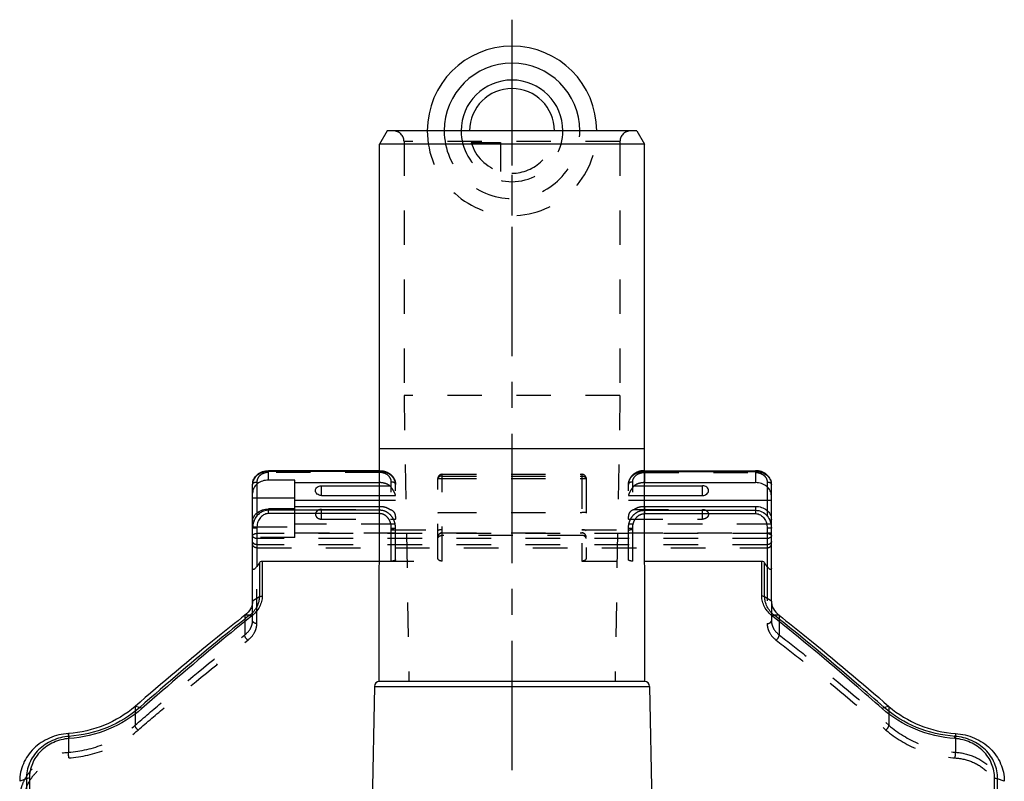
# Model space of a CAD drawing. Header units: millimetres. Extents: x 0 to 1000, y 0 to 1000.
# Tile 4 of 4: x 407 to 593, y 508 to 652. Entities that reach past the tile are written whole.
import ezdxf

# ---------------------------------------------------------------- set-up
doc = ezdxf.new("R2010")
doc.units = ezdxf.units.MM
doc.header["$LTSCALE"] = 65.185185
doc.linetypes.add('CENTER', pattern=[0.6, 0.375, -0.075, 0.075, -0.075])
doc.linetypes.add('HIDDEN', pattern=[0.2, 0.1, -0.1])
for name, color, linetype in [('ACHSEN_S', 7, 'CONTINUOUS'), ('FASEN', 7, 'CONTINUOUS'), ('FLAECHEN', 7, 'CONTINUOUS'), ('KOERPER', 7, 'CONTINUOUS'), ('KONST.EL_MIT_GEO', 7, 'CONTINUOUS'), ('KURVEN', 7, 'CONTINUOUS')]:
    doc.layers.add(name, color=color, linetype=linetype)

msp = doc.modelspace()

# ---------------------------------------------------------------- linework, layer by layer
at = {"layer": 'ACHSEN_S', "color": 40, "linetype": 'CENTER'}
msp.add_line((500, 651.91), (500, 348.08), dxfattribs=at)
at = {"layer": 'FASEN', "color": 7, "linetype": 'Continuous'}
for p, q in [((476.44, 630.91), (475, 628.41)), ((523.56, 630.91), (476.44, 630.91)), ((523.56, 630.91), (525, 628.41)), ((525, 628.41), (475, 628.41))]:
    msp.add_line(p, q, dxfattribs=at)
for points, knots in [([(451, 542.03), (451, 541.79), (450.93, 541.3), (450.54, 540.33), (449.97, 539.72), (449.54, 539.39)], [0, 0, 0, 0, 0.230428, 0.471286, 1, 1, 1, 1]), ([(549, 542.03), (549, 541.79), (549.07, 541.3), (549.46, 540.33), (550.03, 539.72), (550.46, 539.39)], [0, 0, 0, 0, 0.230428, 0.471286, 1, 1, 1, 1]), ([(449.54, 539.39), (447.81, 538.03), (440.79, 532.41), (433.92, 526.62), (428.79, 522.16)], [0, 0, 0, 0, 0.244057, 1, 1, 1, 1]), ([(550.46, 539.39), (552.19, 538.03), (559.21, 532.41), (566.08, 526.62), (571.21, 522.16)], [0, 0, 0, 0, 0.244059, 1, 1, 1, 1]), ([(428.79, 522.16), (427.08, 520.68), (423.08, 518.26), (418.53, 517.22), (416.22, 517.05)], [0, 0, 0, 0, 0.492983, 1, 1, 1, 1]), ([(571.21, 522.16), (572.92, 520.68), (576.92, 518.26), (581.47, 517.22), (583.78, 517.05)], [0, 0, 0, 0, 0.492982, 1, 1, 1, 1]), ([(416.22, 517.05), (414.99, 516.97), (412.58, 516.4), (410.01, 514.71), (408.48, 512.9), (407.64, 511.38), (407.12, 509.73), (407, 508.59), (407, 508.02)], [0, 0, 0, 0, 0.260106, 0.512928, 0.636534, 0.758393, 0.879254, 1, 1, 1, 1]), ([(583.78, 517.05), (585.01, 516.97), (587.42, 516.4), (589.99, 514.71), (591.52, 512.9), (592.36, 511.38), (592.88, 509.73), (593, 508.59), (593, 508.02)], [0, 0, 0, 0, 0.260125, 0.51294, 0.636543, 0.758399, 0.879257, 1, 1, 1, 1])]:
    msp.add_open_spline(points, degree=3, knots=knots, dxfattribs=at)
at = {"layer": 'FLAECHEN', "color": 8, "linetype": 'HIDDEN'}
for p, q in [((479.6, 580.91), (480.54, 526.91)), ((520.4, 580.91), (479.6, 580.91)), ((520.4, 580.91), (519.46, 526.91)), ((480.54, 526.91), (519.46, 526.91))]:
    msp.add_line(p, q, dxfattribs=at)
at = {"layer": 'KOERPER', "color": 7, "linetype": 'Continuous'}
for p, q in [((475, 570.91), (475, 628.41)), ((525, 570.91), (525, 628.41)), ((474.92, 526.91), (475, 570.91)), ((475, 570.91), (525, 570.91)), ((525.08, 526.91), (525, 570.91)), ((464, 562.03), (464, 563.86)), ((536, 562.03), (536, 563.86)), ((474.92, 526.91), (525.08, 526.91)), ((474, 525.93), (473.2, 480.18)), ((474, 525.93), (526, 525.93)), ((526, 525.93), (526.8, 480.18))]:
    msp.add_line(p, q, dxfattribs=at)
at = {"layer": 'KOERPER', "color": 8, "linetype": 'HIDDEN'}
for p, q in [((464, 557.56), (464, 559.39)), ((536, 557.56), (536, 559.39))]:
    msp.add_line(p, q, dxfattribs=at)
at = {"layer": 'KOERPER', "color": 7, "linetype": 'Continuous'}
for centre, start, end in [((475, 525.91), 94.4046, 179), ((525, 525.91), 1, 85.5954)]:
    msp.add_arc(centre, 1, start, end, dxfattribs=at)
for points in [[(464, 562.03), (463.86, 562.03), (463.57, 562.08), (463.2, 562.27), (462.95, 562.58), (462.85, 562.95), (462.95, 563.32), (463.2, 563.62), (463.57, 563.82), (463.86, 563.86), (464, 563.86)], [(536, 562.03), (536.14, 562.03), (536.43, 562.08), (536.8, 562.27), (537.05, 562.58), (537.15, 562.95), (537.05, 563.32), (536.8, 563.62), (536.43, 563.82), (536.14, 563.86), (536, 563.86)]]:
    msp.add_open_spline(points, degree=3, knots=[0, 0, 0, 0, 0.136234, 0.266168, 0.386662, 0.5, 0.613338, 0.733832, 0.863766, 1, 1, 1, 1], dxfattribs=at)
at = {"layer": 'KOERPER', "color": 8, "linetype": 'HIDDEN'}
for points in [[(464, 559.39), (463.86, 559.39), (463.57, 559.34), (463.2, 559.15), (462.95, 558.84), (462.85, 558.47), (462.95, 558.1), (463.2, 557.8), (463.57, 557.6), (463.86, 557.56), (464, 557.56)], [(536, 559.39), (536.14, 559.39), (536.43, 559.34), (536.8, 559.15), (537.05, 558.84), (537.15, 558.47), (537.05, 558.1), (536.8, 557.8), (536.43, 557.6), (536.14, 557.56), (536, 557.56)]]:
    msp.add_open_spline(points, degree=3, knots=[0, 0, 0, 0, 0.136234, 0.266168, 0.386662, 0.5, 0.613338, 0.733832, 0.863766, 1, 1, 1, 1], dxfattribs=at)
at = {"layer": 'KONST.EL_MIT_GEO', "color": 8, "linetype": 'HIDDEN'}
for p, q in [((522.4, 630.91), (477.6, 630.91)), ((479.6, 628.91), (479.6, 580.91)), ((520.4, 628.91), (479.6, 628.91)), ((520.4, 628.91), (520.4, 580.91)), ((475, 566.37), (454, 566.37)), ((475, 564.45), (475, 566.71)), ((486.8, 549.62), (486.8, 566.03)), ((486.8, 566.03), (513.2, 566.03)), ((486.8, 565.69), (513.2, 565.69)), ((513.2, 566.03), (513.2, 549.62)), ((525, 566.71), (525, 564.45)), ((525, 566.37), (546, 566.37)), ((451.8, 564.57), (451.8, 555.87)), ((474.99, 563.86), (476.94, 563.86)), ((477.2, 549.62), (477.2, 564.57)), ((478, 549.86), (478, 564.11)), ((486, 550.13), (486, 565.23)), ((486.8, 565.24), (513.2, 565.24)), ((514, 565.23), (514, 550.13)), ((522, 549.86), (522, 564.11)), ((522.8, 549.62), (522.8, 564.57)), ((523.06, 563.86), (525.01, 563.86)), ((548.2, 564.57), (548.2, 555.87)), ((474.98, 562.03), (478, 562.03)), ((522, 562.03), (525.02, 562.03)), ((478, 561.09), (474.98, 561.09)), ((474.98, 559.97), (475, 559.97)), ((475, 558.59), (475, 559.97)), ((525.02, 561.09), (522, 561.09)), ((525, 559.97), (525, 558.59)), ((525, 559.97), (525.02, 559.97)), ((459, 554.1), (459, 559.48)), ((464, 559.39), (476.94, 559.39)), ((475, 559.23), (474.98, 559.23)), ((475, 558.59), (474.98, 558.59)), ((486.8, 558.78), (513.2, 558.78)), ((523.06, 559.39), (536, 559.39)), ((525, 559.23), (525.02, 559.23)), ((525, 558.59), (525.02, 558.59)), ((451, 557.1), (451, 557.03)), ((478, 556.61), (459, 556.61)), ((464, 557.56), (478, 557.56)), ((522, 557.56), (536, 557.56)), ((549, 556.61), (522, 556.61)), ((451, 556.13), (459, 556.13)), ((548.2, 554.85), (451.8, 554.85)), ((459, 554.95), (478, 554.95)), ((477.2, 555.56), (486.8, 555.56)), ((486.8, 554.97), (513.2, 554.97)), ((486.8, 554.96), (513.2, 554.96)), ((486.8, 554.95), (513.2, 554.95)), ((513.2, 554.48), (486.8, 554.48)), ((513.2, 555.56), (522.8, 555.56)), ((522, 554.95), (549, 554.95)), ((459, 554.1), (451, 554.1)), ((548.2, 553.9), (451.8, 553.9)), ((548.2, 552.73), (451.8, 552.73)), ((451.8, 552.14), (548.2, 552.14)), ((474.96, 549.62), (486.8, 549.62)), ((513.2, 549.62), (525.04, 549.62)), ((451.8, 537.82), (451.8, 548.62)), ((548.2, 548.62), (548.2, 537.82)), ((451, 538.37), (451, 542.03)), ((549, 542.03), (549, 538.37)), ((449.54, 539.39), (449.54, 535.7)), ((550.46, 539.39), (550.46, 535.7)), ((428.79, 522.16), (428.79, 518.61)), ((571.21, 522.16), (571.21, 518.61)), ((416.22, 517.05), (416.22, 513.51)), ((583.78, 517.05), (583.78, 513.51))]:
    msp.add_line(p, q, dxfattribs=at)
at = {"layer": 'KONST.EL_MIT_GEO', "color": 7, "linetype": 'Continuous'}
for p, q in [((454, 564.93), (454, 566.71)), ((475, 566.71), (454, 566.71)), ((475, 566.57), (454, 566.57)), ((525, 566.71), (546, 566.71)), ((525, 566.57), (546, 566.57)), ((546, 566.71), (546, 564.45)), ((451, 557.1), (451, 564.11)), ((459, 564.93), (454, 564.93)), ((459, 559.48), (459, 564.93)), ((459, 564.45), (475, 564.45)), ((464, 563.86), (474.99, 563.86)), ((525, 564.45), (546, 564.45)), ((525.01, 563.86), (536, 563.86)), ((549, 542.03), (549, 564.11)), ((464, 562.03), (474.98, 562.03)), ((525.02, 562.03), (536, 562.03)), ((451, 561.58), (459, 561.58)), ((474.98, 561.09), (459, 561.09)), ((459, 559.97), (474.98, 559.97)), ((549, 561.09), (525.02, 561.09)), ((525.02, 559.97), (546, 559.97)), ((546, 559.97), (546, 558.59)), ((454, 558.59), (454, 559.48)), ((459, 559.48), (454, 559.48)), ((474.98, 559.23), (454, 559.23)), ((474.98, 558.59), (454, 558.59)), ((525.02, 559.23), (546, 559.23)), ((525.02, 558.59), (546, 558.59)), ((451, 542.03), (451, 557.03)), ((451.8, 555.87), (451.8, 548.62)), ((548.2, 555.87), (548.2, 548.62)), ((452.27, 549.28), (452.27, 542.87)), ((452.83, 549.62), (452.83, 543.01)), ((452.83, 549.62), (474.96, 549.62)), ((525.04, 549.62), (547.17, 549.62)), ((547.17, 543.01), (547.17, 549.62)), ((547.73, 542.87), (547.73, 549.28)), ((452.27, 542.87), (451, 542.03)), ((549, 542.03), (547.73, 542.87)), ((450.44, 539.4), (449.54, 539.39)), ((550.46, 539.39), (549.56, 539.4)), ((429.68, 521.99), (428.79, 522.16)), ((571.21, 522.16), (570.32, 521.99)), ((416.31, 516.5), (416.22, 517.05)), ((583.78, 517.05), (583.69, 516.5)), ((408.27, 508.51), (407, 508.02)), ((408.27, 508.51), (408.27, 413.32)), ((408.83, 508.6), (408.83, 413.23)), ((591.17, 413.23), (591.17, 508.6)), ((593, 508.02), (591.73, 508.51)), ((591.73, 413.32), (591.73, 508.51))]:
    msp.add_line(p, q, dxfattribs=at)
at = {"layer": 'KONST.EL_MIT_GEO', "color": 8, "linetype": 'HIDDEN'}
for centre, radius, start, end in [((477.6, 628.91), 2, 0, 90), ((522.4, 628.91), 2, 90, 180), ((486.8, 565.23), 0.8, 90, 180), ((513.2, 565.23), 0.8, 0, 90), ((475.99, 561.99), 2.01, 0, 1.1967), ((524.01, 561.99), 2.01, 178.8033, 180), ((475.99, 557.51), 2.01, 0, 1.1967), ((524.01, 557.51), 2.01, 178.8033, 180), ((486.8, 554.17), 0.8, 90, 180), ((486.8, 554.15), 0.8, 90, 180), ((513.2, 554.17), 0.8, 0, 90), ((513.2, 554.15), 0.8, 0, 90)]:
    msp.add_arc(centre, radius, start, end, dxfattribs=at)
for centre, start_param, end_param in [((477.2, 555.32), 0, 1.570796), ((486.8, 555.32), 1.570796, 3.141593), ((513.2, 555.32), 0, 1.570796), ((522.8, 555.32), 1.570796, 3.141593)]:
    msp.add_ellipse(centre, major_axis=(0.8, 0), ratio=0.304604, start_param=start_param, end_param=end_param, dxfattribs=at)
at = {"layer": 'KONST.EL_MIT_GEO', "color": 7, "linetype": 'Continuous'}
for points, knots in [([(451, 564.11), (451, 564.46), (451.17, 565.18), (451.87, 566.04), (452.86, 566.59), (453.62, 566.71), (454, 566.71)], [0, 0, 0, 0, 0.239243, 0.484315, 0.738618, 1, 1, 1, 1]), ([(454, 566.57), (453.61, 566.57), (452.85, 566.45), (451.86, 565.92), (451.17, 565.11), (451, 564.43), (451, 564.11)], [0, 0, 0, 0, 0.272454, 0.532336, 0.773323, 1, 1, 1, 1]), ([(549, 564.11), (549, 564.46), (548.83, 565.18), (548.13, 566.04), (547.14, 566.59), (546.38, 566.71), (546, 566.71)], [0, 0, 0, 0, 0.239243, 0.484315, 0.738618, 1, 1, 1, 1]), ([(546, 566.57), (546.39, 566.57), (547.15, 566.45), (548.14, 565.92), (548.83, 565.11), (549, 564.43), (549, 564.11)], [0, 0, 0, 0, 0.272454, 0.532336, 0.773323, 1, 1, 1, 1]), ([(454, 564.93), (453.61, 564.93), (452.85, 564.81), (451.86, 564.29), (451.17, 563.47), (451, 562.8), (451, 562.48)], [0, 0, 0, 0, 0.272454, 0.532336, 0.773323, 1, 1, 1, 1]), ([(549, 561.99), (549, 562.31), (548.83, 562.99), (548.14, 563.8), (547.15, 564.33), (546.39, 564.45), (546, 564.45)], [0, 0, 0, 0, 0.226677, 0.467664, 0.727546, 1, 1, 1, 1]), ([(546, 559.97), (546.39, 559.97), (547.15, 559.85), (548.14, 559.32), (548.83, 558.51), (549, 557.84), (549, 557.51)], [0, 0, 0, 0, 0.272454, 0.532336, 0.773323, 1, 1, 1, 1]), ([(451, 557.03), (451, 557.35), (451.17, 558.02), (451.86, 558.84), (452.85, 559.36), (453.61, 559.48), (454, 559.48)], [0, 0, 0, 0, 0.226677, 0.467664, 0.727546, 1, 1, 1, 1]), ([(454, 559.23), (453.69, 559.23), (453.06, 559.12), (452.23, 558.64), (451.59, 557.95), (451.31, 557.38), (451.21, 557.09)], [0, 0, 0, 0, 0.250433, 0.500631, 0.750478, 1, 1, 1, 1]), ([(454, 558.59), (453.84, 558.59), (453.52, 558.55), (452.92, 558.29), (452.31, 557.72), (451.89, 556.84), (451.8, 556.19), (451.8, 555.87)], [0, 0, 0, 0, 0.125264, 0.250552, 0.499887, 0.749828, 1, 1, 1, 1]), ([(546, 559.23), (546.42, 559.23), (547.26, 559.03), (548.25, 558.22), (548.86, 557.11), (549, 556.27), (549, 555.86)], [0, 0, 0, 0, 0.250312, 0.500455, 0.750323, 1, 1, 1, 1]), ([(546, 558.59), (546.16, 558.59), (546.48, 558.55), (547.08, 558.29), (547.69, 557.72), (548.11, 556.84), (548.2, 556.19), (548.2, 555.87)], [0, 0, 0, 0, 0.125265, 0.250553, 0.499887, 0.749828, 1, 1, 1, 1]), ([(451.8, 555.87), (451.7, 555.87), (451.55, 555.87), (451.36, 555.87), (451.24, 555.87), (451.14, 555.86), (451.08, 555.86), (451.04, 555.86), (451.02, 555.86), (451.01, 555.86), (451, 555.86), (451, 555.86)], [0, 0, 0, 0, 0.382486, 0.555238, 0.706713, 0.831026, 0.923423, 0.956513, 0.980397, 0.994884, 1, 1, 1, 1]), ([(549, 555.86), (549, 555.86), (548.99, 555.86), (548.98, 555.86), (548.96, 555.86), (548.92, 555.86), (548.86, 555.86), (548.76, 555.87), (548.64, 555.87), (548.45, 555.87), (548.3, 555.87), (548.2, 555.87)], [0, 0, 0, 0, 0.005116, 0.019603, 0.043487, 0.076577, 0.168974, 0.293287, 0.444762, 0.617514, 1, 1, 1, 1]), ([(452.27, 549.28), (452.33, 549.38), (452.49, 549.54), (452.72, 549.62), (452.83, 549.62)], [0, 0, 0, 0, 0.501458, 1, 1, 1, 1]), ([(547.17, 549.62), (547.28, 549.62), (547.51, 549.54), (547.67, 549.38), (547.73, 549.28)], [0, 0, 0, 0, 0.498543, 1, 1, 1, 1]), ([(451.8, 548.62), (451.76, 548.57), (451.69, 548.46), (451.56, 548.31), (451.43, 548.18), (451.32, 548.09), (451.22, 548.04), (451.16, 548.03), (451.1, 548.03), (451.04, 548.07), (451.01, 548.16), (451, 548.24), (451, 548.28)], [0, 0, 0, 0, 0.159707, 0.318042, 0.471739, 0.613009, 0.674493, 0.726924, 0.770819, 0.810549, 0.896283, 1, 1, 1, 1]), ([(549, 548.28), (549, 548.24), (548.99, 548.16), (548.96, 548.07), (548.9, 548.03), (548.84, 548.03), (548.78, 548.04), (548.68, 548.09), (548.57, 548.18), (548.44, 548.31), (548.31, 548.46), (548.24, 548.57), (548.2, 548.62)], [0, 0, 0, 0, 0.103714, 0.189433, 0.229153, 0.272996, 0.325453, 0.38691, 0.528211, 0.681929, 0.84028, 1, 1, 1, 1]), ([(452.27, 542.87), (452.27, 542.56), (452.18, 541.91), (451.69, 540.64), (450.99, 539.83), (450.44, 539.4)], [0, 0, 0, 0, 0.234247, 0.476854, 1, 1, 1, 1]), ([(452.83, 543.01), (452.83, 542.66), (452.73, 541.96), (452.17, 540.58), (451.4, 539.7), (450.79, 539.22)], [0, 0, 0, 0, 0.234563, 0.47747, 1, 1, 1, 1]), ([(452.27, 542.87), (452.3, 542.89), (452.41, 542.94), (452.6, 543), (452.75, 543.01), (452.83, 543.01)], [0, 0, 0, 0, 0.223348, 0.601404, 1, 1, 1, 1]), ([(549.21, 539.22), (548.6, 539.7), (547.83, 540.58), (547.27, 541.96), (547.17, 542.66), (547.17, 543.01)], [0, 0, 0, 0, 0.522548, 0.765436, 1, 1, 1, 1]), ([(547.73, 542.87), (547.7, 542.89), (547.59, 542.94), (547.4, 543), (547.25, 543.01), (547.17, 543.01)], [0, 0, 0, 0, 0.223523, 0.602059, 1, 1, 1, 1]), ([(549.56, 539.4), (549.01, 539.83), (548.31, 540.64), (547.82, 541.91), (547.73, 542.56), (547.73, 542.87)], [0, 0, 0, 0, 0.523168, 0.765759, 1, 1, 1, 1]), ([(450.44, 539.4), (448.71, 538.02), (441.68, 532.34), (434.8, 526.49), (429.68, 521.99)], [0, 0, 0, 0, 0.245122, 1, 1, 1, 1]), ([(450.79, 539.22), (449.06, 537.84), (442.06, 532.14), (435.19, 526.27), (430.08, 521.76)], [0, 0, 0, 0, 0.245114, 1, 1, 1, 1]), ([(450.44, 539.4), (450.46, 539.39), (450.52, 539.36), (450.65, 539.32), (450.74, 539.26), (450.79, 539.22)], [0, 0, 0, 0, 0.173395, 0.546807, 1, 1, 1, 1]), ([(549.56, 539.4), (549.54, 539.39), (549.47, 539.36), (549.35, 539.32), (549.26, 539.26), (549.21, 539.22)], [0, 0, 0, 0, 0.174232, 0.547317, 1, 1, 1, 1]), ([(569.92, 521.76), (568.2, 523.29), (561.4, 529.23), (554.46, 535.01), (549.21, 539.22)], [0, 0, 0, 0, 0.254674, 1, 1, 1, 1]), ([(570.32, 521.99), (568.59, 523.51), (561.77, 529.43), (554.83, 535.2), (549.56, 539.4)], [0, 0, 0, 0, 0.254666, 1, 1, 1, 1]), ([(429.68, 521.99), (427.88, 520.41), (423.63, 517.81), (418.79, 516.68), (416.31, 516.5)], [0, 0, 0, 0, 0.491821, 1, 1, 1, 1]), ([(430.08, 521.76), (428.23, 520.13), (423.88, 517.45), (418.9, 516.28), (416.36, 516.1)], [0, 0, 0, 0, 0.491855, 1, 1, 1, 1]), ([(430.08, 521.76), (430.01, 521.82), (429.89, 521.91), (429.75, 521.98), (429.68, 521.99)], [0, 0, 0, 0, 0.573157, 1, 1, 1, 1]), ([(569.92, 521.76), (569.99, 521.82), (570.11, 521.91), (570.25, 521.98), (570.32, 521.99)], [0, 0, 0, 0, 0.573152, 1, 1, 1, 1]), ([(583.64, 516.1), (581.1, 516.28), (576.12, 517.45), (571.77, 520.13), (569.92, 521.76)], [0, 0, 0, 0, 0.508139, 1, 1, 1, 1]), ([(583.69, 516.5), (581.21, 516.68), (576.37, 517.81), (572.12, 520.41), (570.32, 521.99)], [0, 0, 0, 0, 0.508173, 1, 1, 1, 1]), ([(416.31, 516.5), (415.24, 516.43), (413.12, 515.92), (410.88, 514.41), (409.55, 512.82), (408.81, 511.47), (408.37, 510.02), (408.27, 509.01), (408.27, 508.51)], [0, 0, 0, 0, 0.259863, 0.512432, 0.63606, 0.758045, 0.879085, 1, 1, 1, 1]), ([(416.36, 516.1), (415.35, 516.03), (413.37, 515.55), (411.28, 514.13), (410.03, 512.64), (409.35, 511.37), (408.93, 510.01), (408.83, 509.07), (408.83, 508.6)], [0, 0, 0, 0, 0.259722, 0.512216, 0.635856, 0.75789, 0.879005, 1, 1, 1, 1]), ([(416.36, 516.1), (416.35, 516.18), (416.34, 516.32), (416.32, 516.45), (416.31, 516.5)], [0, 0, 0, 0, 0.616277, 1, 1, 1, 1]), ([(583.64, 516.1), (583.65, 516.18), (583.66, 516.32), (583.68, 516.45), (583.69, 516.5)], [0, 0, 0, 0, 0.616312, 1, 1, 1, 1]), ([(591.17, 508.6), (591.17, 509.07), (591.07, 510.01), (590.65, 511.37), (589.97, 512.64), (588.72, 514.13), (586.63, 515.55), (584.65, 516.03), (583.64, 516.1)], [0, 0, 0, 0, 0.120995, 0.24211, 0.364144, 0.487784, 0.740278, 1, 1, 1, 1]), ([(591.73, 508.51), (591.73, 509.01), (591.63, 510.02), (591.19, 511.47), (590.45, 512.82), (589.12, 514.41), (586.88, 515.92), (584.76, 516.43), (583.69, 516.5)], [0, 0, 0, 0, 0.120915, 0.241955, 0.36394, 0.487568, 0.740137, 1, 1, 1, 1]), ([(408.83, 508.6), (408.78, 508.6), (408.59, 508.59), (408.4, 508.56), (408.27, 508.51)], [0, 0, 0, 0, 0.271816, 1, 1, 1, 1]), ([(591.17, 508.6), (591.22, 508.6), (591.41, 508.59), (591.6, 508.56), (591.73, 508.51)], [0, 0, 0, 0, 0.271902, 1, 1, 1, 1])]:
    msp.add_open_spline(points, degree=3, knots=knots, dxfattribs=at)
at = {"layer": 'KONST.EL_MIT_GEO', "color": 8, "linetype": 'HIDDEN'}
for points, knots in [([(454, 566.37), (453.72, 566.37), (453.16, 566.28), (452.43, 565.9), (451.92, 565.3), (451.8, 564.81), (451.8, 564.57)], [0, 0, 0, 0, 0.272453, 0.532336, 0.773324, 1, 1, 1, 1]), ([(475, 566.71), (475.38, 566.71), (476.14, 566.59), (477.13, 566.04), (477.83, 565.18), (478, 564.46), (478, 564.11)], [0, 0, 0, 0, 0.261385, 0.515686, 0.760756, 1, 1, 1, 1]), ([(478, 564.11), (478, 564.43), (477.83, 565.11), (477.14, 565.92), (476.15, 566.45), (475.39, 566.57), (475, 566.57)], [0, 0, 0, 0, 0.226677, 0.467664, 0.727546, 1, 1, 1, 1]), ([(477.2, 564.57), (477.2, 564.81), (477.08, 565.3), (476.57, 565.9), (475.84, 566.28), (475.28, 566.37), (475, 566.37)], [0, 0, 0, 0, 0.226676, 0.467664, 0.727547, 1, 1, 1, 1]), ([(486.8, 565.69), (486.7, 565.69), (486.5, 565.67), (486.24, 565.57), (486.05, 565.43), (486, 565.29), (486, 565.23)], [0, 0, 0, 0, 0.308156, 0.585891, 0.814219, 1, 1, 1, 1]), ([(513.2, 565.69), (513.3, 565.69), (513.5, 565.67), (513.76, 565.57), (513.95, 565.43), (514, 565.29), (514, 565.23)], [0, 0, 0, 0, 0.308156, 0.585891, 0.814219, 1, 1, 1, 1]), ([(525, 566.71), (524.62, 566.71), (523.86, 566.59), (522.87, 566.04), (522.17, 565.18), (522, 564.46), (522, 564.11)], [0, 0, 0, 0, 0.261385, 0.515686, 0.760756, 1, 1, 1, 1]), ([(522, 564.11), (522, 564.43), (522.17, 565.11), (522.86, 565.92), (523.85, 566.45), (524.61, 566.57), (525, 566.57)], [0, 0, 0, 0, 0.226677, 0.467664, 0.727546, 1, 1, 1, 1]), ([(522.8, 564.57), (522.8, 564.81), (522.92, 565.3), (523.43, 565.9), (524.16, 566.28), (524.72, 566.37), (525, 566.37)], [0, 0, 0, 0, 0.226676, 0.467664, 0.727547, 1, 1, 1, 1]), ([(546, 566.37), (546.28, 566.37), (546.84, 566.28), (547.57, 565.9), (548.08, 565.3), (548.2, 564.81), (548.2, 564.57)], [0, 0, 0, 0, 0.272453, 0.532336, 0.773324, 1, 1, 1, 1]), ([(451, 564.11), (451, 564.17), (451.05, 564.31), (451.24, 564.46), (451.5, 564.55), (451.7, 564.57), (451.8, 564.57)], [0, 0, 0, 0, 0.185782, 0.414205, 0.691995, 1, 1, 1, 1]), ([(476.94, 563.86), (476.67, 564.05), (476.04, 564.35), (475.35, 564.45), (475, 564.45)], [0, 0, 0, 0, 0.490376, 1, 1, 1, 1]), ([(477.95, 562.22), (477.92, 562.33), (477.8, 562.6), (477.49, 563.16), (477.17, 563.58), (476.94, 563.86)], [0, 0, 0, 0, 0.188882, 0.439798, 1, 1, 1, 1]), ([(478, 564.11), (478, 564.17), (477.95, 564.31), (477.76, 564.46), (477.5, 564.55), (477.3, 564.57), (477.2, 564.57)], [0, 0, 0, 0, 0.185782, 0.414205, 0.691995, 1, 1, 1, 1]), ([(486, 565.23), (486, 565.23), (486.01, 565.23), (486.02, 565.23), (486.04, 565.23), (486.08, 565.24), (486.14, 565.24), (486.24, 565.24), (486.36, 565.24), (486.55, 565.24), (486.7, 565.24), (486.8, 565.24)], [0, 0, 0, 0, 0.005116, 0.019603, 0.043487, 0.076577, 0.168974, 0.293287, 0.444762, 0.617514, 1, 1, 1, 1]), ([(513.2, 565.24), (513.3, 565.24), (513.45, 565.24), (513.64, 565.24), (513.76, 565.24), (513.86, 565.24), (513.92, 565.24), (513.96, 565.23), (513.98, 565.23), (513.99, 565.23), (514, 565.23), (514, 565.23)], [0, 0, 0, 0, 0.382486, 0.555238, 0.706713, 0.831026, 0.923423, 0.956513, 0.980397, 0.994884, 1, 1, 1, 1]), ([(522.8, 564.57), (522.7, 564.57), (522.5, 564.55), (522.24, 564.46), (522.05, 564.31), (522, 564.17), (522, 564.11)], [0, 0, 0, 0, 0.308005, 0.585795, 0.814218, 1, 1, 1, 1]), ([(523.06, 563.86), (522.83, 563.57), (522.5, 563.15), (522.18, 562.57), (522.07, 562.31), (522.04, 562.19)], [0, 0, 0, 0, 0.565277, 0.816076, 1, 1, 1, 1]), ([(525, 564.45), (524.65, 564.45), (523.96, 564.35), (523.33, 564.05), (523.06, 563.86)], [0, 0, 0, 0, 0.509624, 1, 1, 1, 1]), ([(548.2, 564.57), (548.3, 564.57), (548.5, 564.55), (548.76, 564.46), (548.95, 564.31), (549, 564.17), (549, 564.11)], [0, 0, 0, 0, 0.308005, 0.585795, 0.814218, 1, 1, 1, 1]), ([(477.99, 562.1), (477.99, 562.1), (477.98, 562.15), (477.96, 562.19), (477.95, 562.22)], [0, 0, 0, 0, 0.206449, 1, 1, 1, 1]), ([(478, 562.03), (478, 562.03), (478, 562.06), (477.99, 562.08), (477.99, 562.1)], [0, 0, 0, 0, 0.163897, 1, 1, 1, 1]), ([(522.04, 562.19), (522.03, 562.17), (522.02, 562.12), (522, 562.07), (522, 562.03)], [0, 0, 0, 0, 0.362283, 1, 1, 1, 1]), ([(475, 559.97), (475.35, 559.97), (476.04, 559.88), (476.67, 559.58), (476.94, 559.39)], [0, 0, 0, 0, 0.509624, 1, 1, 1, 1]), ([(523.06, 559.39), (523.33, 559.58), (523.96, 559.88), (524.65, 559.97), (525, 559.97)], [0, 0, 0, 0, 0.490376, 1, 1, 1, 1]), ([(478, 555.86), (478, 556.27), (477.86, 557.11), (477.25, 558.22), (476.26, 559.03), (475.42, 559.23), (475, 559.23)], [0, 0, 0, 0, 0.249677, 0.499545, 0.749688, 1, 1, 1, 1]), ([(477.2, 555.87), (477.2, 556.19), (477.11, 556.84), (476.69, 557.72), (476.08, 558.29), (475.48, 558.55), (475.16, 558.59), (475, 558.59)], [0, 0, 0, 0, 0.250172, 0.500113, 0.749448, 0.874736, 1, 1, 1, 1]), ([(476.94, 559.39), (477.09, 559.37), (477.41, 559.24), (477.77, 558.83), (477.97, 558.23), (478, 557.79), (478, 557.56)], [0, 0, 0, 0, 0.197512, 0.424216, 0.698353, 1, 1, 1, 1]), ([(486, 558.77), (486, 558.77), (486.01, 558.77), (486.02, 558.77), (486.04, 558.77), (486.08, 558.78), (486.14, 558.78), (486.24, 558.78), (486.36, 558.78), (486.55, 558.78), (486.7, 558.78), (486.8, 558.78)], [0, 0, 0, 0, 0.005116, 0.019603, 0.043487, 0.076577, 0.168974, 0.293287, 0.444762, 0.617514, 1, 1, 1, 1]), ([(514, 558.77), (514, 558.77), (513.99, 558.77), (513.98, 558.77), (513.96, 558.77), (513.92, 558.78), (513.86, 558.78), (513.76, 558.78), (513.64, 558.78), (513.45, 558.78), (513.3, 558.78), (513.2, 558.78)], [0, 0, 0, 0, 0.005116, 0.019603, 0.043487, 0.076577, 0.168974, 0.293287, 0.444762, 0.617514, 1, 1, 1, 1]), ([(522, 557.56), (522, 557.79), (522.03, 558.23), (522.23, 558.83), (522.59, 559.24), (522.91, 559.37), (523.06, 559.39)], [0, 0, 0, 0, 0.301649, 0.575754, 0.802451, 1, 1, 1, 1]), ([(522, 555.86), (522, 556.27), (522.14, 557.11), (522.75, 558.22), (523.74, 559.03), (524.58, 559.23), (525, 559.23)], [0, 0, 0, 0, 0.249677, 0.499545, 0.749688, 1, 1, 1, 1]), ([(522.8, 555.87), (522.8, 556.19), (522.89, 556.84), (523.31, 557.72), (523.92, 558.29), (524.52, 558.55), (524.84, 558.59), (525, 558.59)], [0, 0, 0, 0, 0.250172, 0.500113, 0.749447, 0.874735, 1, 1, 1, 1]), ([(451, 554.39), (451, 554.46), (451.05, 554.59), (451.24, 554.74), (451.5, 554.83), (451.7, 554.85), (451.8, 554.85)], [0, 0, 0, 0, 0.185779, 0.414202, 0.691993, 1, 1, 1, 1]), ([(451.8, 553.9), (451.7, 553.9), (451.5, 553.92), (451.24, 554.02), (451.05, 554.18), (451, 554.33), (451, 554.39)], [0, 0, 0, 0, 0.300522, 0.57431, 0.805145, 1, 1, 1, 1]), ([(477.2, 555.87), (477.3, 555.87), (477.45, 555.87), (477.64, 555.87), (477.76, 555.87), (477.86, 555.86), (477.92, 555.86), (477.96, 555.86), (477.98, 555.86), (477.99, 555.86), (478, 555.86), (478, 555.86)], [0, 0, 0, 0, 0.382486, 0.555238, 0.706713, 0.831026, 0.923423, 0.956513, 0.980397, 0.994884, 1, 1, 1, 1]), ([(486, 554.17), (486, 554.37), (486.17, 554.79), (486.6, 554.96), (486.8, 554.96)], [0, 0, 0, 0, 0.499442, 1, 1, 1, 1]), ([(486, 553.88), (486, 553.96), (486.05, 554.13), (486.23, 554.33), (486.5, 554.46), (486.7, 554.48), (486.8, 554.48)], [0, 0, 0, 0, 0.217533, 0.455326, 0.719161, 1, 1, 1, 1]), ([(514, 554.17), (514, 554.37), (513.83, 554.79), (513.4, 554.96), (513.2, 554.96)], [0, 0, 0, 0, 0.499442, 1, 1, 1, 1]), ([(514, 553.88), (514, 553.96), (513.95, 554.13), (513.77, 554.33), (513.5, 554.46), (513.3, 554.48), (513.2, 554.48)], [0, 0, 0, 0, 0.217533, 0.455326, 0.719161, 1, 1, 1, 1]), ([(522, 555.86), (522, 555.86), (522.01, 555.86), (522.02, 555.86), (522.04, 555.86), (522.08, 555.86), (522.14, 555.86), (522.24, 555.87), (522.36, 555.87), (522.55, 555.87), (522.7, 555.87), (522.8, 555.87)], [0, 0, 0, 0, 0.005116, 0.019603, 0.043487, 0.076577, 0.168974, 0.293287, 0.444762, 0.617514, 1, 1, 1, 1]), ([(548.2, 554.85), (548.3, 554.85), (548.5, 554.83), (548.76, 554.74), (548.95, 554.59), (549, 554.46), (549, 554.39)], [0, 0, 0, 0, 0.308001, 0.585792, 0.814217, 1, 1, 1, 1]), ([(549, 554.39), (549, 554.33), (548.95, 554.18), (548.76, 554.02), (548.5, 553.92), (548.3, 553.9), (548.2, 553.9)], [0, 0, 0, 0, 0.194856, 0.425692, 0.699482, 1, 1, 1, 1]), ([(451.8, 552.73), (451.7, 552.73), (451.5, 552.76), (451.23, 552.88), (451.05, 553.07), (451, 553.23), (451, 553.31)], [0, 0, 0, 0, 0.286467, 0.552816, 0.788405, 1, 1, 1, 1]), ([(451.8, 552.14), (451.7, 552.14), (451.49, 552.17), (451.23, 552.3), (451.05, 552.52), (451, 552.69), (451, 552.78)], [0, 0, 0, 0, 0.27454, 0.535369, 0.775543, 1, 1, 1, 1]), ([(549, 553.31), (549, 553.23), (548.95, 553.07), (548.77, 552.88), (548.5, 552.76), (548.3, 552.73), (548.2, 552.73)], [0, 0, 0, 0, 0.211595, 0.447184, 0.713533, 1, 1, 1, 1]), ([(548.2, 552.14), (548.3, 552.14), (548.51, 552.17), (548.77, 552.3), (548.95, 552.52), (549, 552.69), (549, 552.78)], [0, 0, 0, 0, 0.27454, 0.535369, 0.775543, 1, 1, 1, 1]), ([(478, 549.86), (478, 549.82), (477.95, 549.77), (477.86, 549.72), (477.72, 549.67), (477.5, 549.63), (477.3, 549.62), (477.2, 549.62)], [0, 0, 0, 0, 0.123798, 0.21852, 0.337848, 0.641516, 1, 1, 1, 1]), ([(486.8, 549.62), (486.66, 549.62), (486.42, 549.65), (486.16, 549.8), (486.03, 549.96), (486, 550.08), (486, 550.13)], [0, 0, 0, 0, 0.417861, 0.671716, 0.850868, 1, 1, 1, 1]), ([(514, 550.13), (514, 550.08), (513.97, 549.96), (513.84, 549.8), (513.58, 549.65), (513.34, 549.62), (513.2, 549.62)], [0, 0, 0, 0, 0.149132, 0.328285, 0.582141, 1, 1, 1, 1]), ([(522.8, 549.62), (522.7, 549.62), (522.5, 549.63), (522.28, 549.67), (522.14, 549.72), (522.05, 549.77), (522, 549.82), (522, 549.86)], [0, 0, 0, 0, 0.358483, 0.662152, 0.78148, 0.876202, 1, 1, 1, 1]), ([(449.54, 535.7), (449.97, 536.04), (450.54, 536.65), (450.93, 537.63), (451, 538.12), (451, 538.37)], [0, 0, 0, 0, 0.527253, 0.768503, 1, 1, 1, 1]), ([(450.1, 534.68), (450.61, 535.08), (451.26, 535.8), (451.72, 536.95), (451.8, 537.54), (451.8, 537.82)], [0, 0, 0, 0, 0.523928, 0.76626, 1, 1, 1, 1]), ([(451.8, 537.82), (451.7, 537.82), (451.5, 537.85), (451.24, 537.96), (451.05, 538.14), (451, 538.29), (451, 538.37)], [0, 0, 0, 0, 0.292275, 0.561791, 0.795442, 1, 1, 1, 1]), ([(548.2, 537.82), (548.3, 537.82), (548.5, 537.85), (548.76, 537.96), (548.95, 538.14), (549, 538.29), (549, 538.37)], [0, 0, 0, 0, 0.292275, 0.561791, 0.795442, 1, 1, 1, 1]), ([(548.2, 537.82), (548.2, 537.54), (548.28, 536.95), (548.74, 535.8), (549.39, 535.08), (549.9, 534.68)], [0, 0, 0, 0, 0.233738, 0.47607, 1, 1, 1, 1]), ([(549, 538.37), (549, 538.12), (549.07, 537.63), (549.46, 536.65), (550.03, 536.04), (550.46, 535.7)], [0, 0, 0, 0, 0.231495, 0.472745, 1, 1, 1, 1]), ([(428.79, 518.61), (430.52, 520.1), (437.32, 525.93), (444.27, 531.6), (449.54, 535.7)], [0, 0, 0, 0, 0.255045, 1, 1, 1, 1]), ([(450.1, 534.68), (449.92, 534.82), (449.7, 535.07), (449.54, 535.44), (449.52, 535.63), (449.54, 535.7)], [0, 0, 0, 0, 0.553649, 0.806603, 1, 1, 1, 1]), ([(549.9, 534.68), (550.08, 534.82), (550.3, 535.07), (550.46, 535.44), (550.48, 535.63), (550.46, 535.7)], [0, 0, 0, 0, 0.553649, 0.806603, 1, 1, 1, 1]), ([(550.46, 535.7), (552.19, 534.36), (559.22, 528.79), (566.1, 523.04), (571.21, 518.61)], [0, 0, 0, 0, 0.244711, 1, 1, 1, 1]), ([(429.35, 517.7), (431.08, 519.19), (437.89, 524.98), (444.84, 530.6), (450.1, 534.68)], [0, 0, 0, 0, 0.255005, 1, 1, 1, 1]), ([(549.9, 534.68), (551.63, 533.34), (558.65, 527.82), (565.53, 522.11), (570.65, 517.7)], [0, 0, 0, 0, 0.244754, 1, 1, 1, 1]), ([(416.22, 513.51), (418.54, 513.68), (423.09, 514.72), (427.09, 517.13), (428.79, 518.61)], [0, 0, 0, 0, 0.508326, 1, 1, 1, 1]), ([(416.28, 512.44), (418.69, 512.61), (423.42, 513.68), (427.58, 516.18), (429.35, 517.7)], [0, 0, 0, 0, 0.508219, 1, 1, 1, 1]), ([(429.35, 517.7), (429.2, 517.84), (429, 518.07), (428.83, 518.39), (428.79, 518.54), (428.79, 518.61)], [0, 0, 0, 0, 0.574832, 0.821865, 1, 1, 1, 1]), ([(570.65, 517.7), (570.8, 517.84), (571, 518.07), (571.17, 518.39), (571.21, 518.54), (571.21, 518.61)], [0, 0, 0, 0, 0.574832, 0.821865, 1, 1, 1, 1]), ([(570.65, 517.7), (572.42, 516.18), (576.58, 513.68), (581.31, 512.61), (583.72, 512.44)], [0, 0, 0, 0, 0.491781, 1, 1, 1, 1]), ([(571.21, 518.61), (572.91, 517.13), (576.91, 514.72), (581.46, 513.68), (583.78, 513.51)], [0, 0, 0, 0, 0.491673, 1, 1, 1, 1]), ([(407, 504.46), (407, 505.04), (407.12, 506.18), (407.63, 507.83), (408.48, 509.36), (410.01, 511.17), (412.58, 512.86), (414.99, 513.43), (416.22, 513.51)], [0, 0, 0, 0, 0.120933, 0.241951, 0.363899, 0.487499, 0.74007, 1, 1, 1, 1]), ([(416.28, 512.44), (416.26, 512.64), (416.24, 513), (416.22, 513.36), (416.22, 513.51)], [0, 0, 0, 0, 0.566342, 1, 1, 1, 1]), ([(583.72, 512.44), (583.74, 512.64), (583.76, 513), (583.78, 513.36), (583.78, 513.51)], [0, 0, 0, 0, 0.566344, 1, 1, 1, 1]), ([(583.78, 513.51), (585.01, 513.43), (587.42, 512.86), (589.99, 511.17), (591.52, 509.36), (592.37, 507.83), (592.88, 506.18), (593, 505.04), (593, 504.46)], [0, 0, 0, 0, 0.25993, 0.512502, 0.636101, 0.758049, 0.879067, 1, 1, 1, 1]), ([(407.8, 504.16), (407.8, 504.68), (407.91, 505.74), (408.39, 507.26), (409.17, 508.65), (410.58, 510.31), (412.95, 511.85), (415.15, 512.36), (416.28, 512.44)], [0, 0, 0, 0, 0.121109, 0.242244, 0.364252, 0.487862, 0.740323, 1, 1, 1, 1]), ([(583.72, 512.44), (584.85, 512.36), (587.05, 511.85), (589.42, 510.31), (590.83, 508.65), (591.61, 507.26), (592.09, 505.74), (592.2, 504.68), (592.2, 504.16)], [0, 0, 0, 0, 0.259677, 0.512138, 0.635748, 0.757756, 0.878891, 1, 1, 1, 1])]:
    msp.add_open_spline(points, degree=3, knots=knots, dxfattribs=at)
at = {"layer": 'KONST.EL_MIT_GEO', "color": 7, "linetype": 'Continuous'}
for points in [[(451.21, 557.09), (451.07, 556.69), (451, 556.27), (451, 555.86)], [(452.27, 549.28), (452.11, 549.06), (451.96, 548.84), (451.8, 548.62)], [(548.2, 548.62), (548.04, 548.84), (547.89, 549.06), (547.73, 549.28)]]:
    msp.add_open_spline(points, degree=3, dxfattribs=at)
at = {"layer": 'KURVEN', "color": 40, "linetype": 'Continuous'}
msp.add_line((500, 646.91), (500, 630.91), dxfattribs=at)
at = {"layer": 'KURVEN', "color": 8, "linetype": 'HIDDEN'}
for p, q in [((516, 630.91), (484, 630.91)), ((500, 630.91), (500, 614.91)), ((492.31, 628.71), (497.8, 628.71)), ((497.8, 628.71), (497.8, 623.22))]:
    msp.add_line(p, q, dxfattribs=at)
at = {"layer": 'KURVEN', "color": 40, "linetype": 'Continuous'}
for radius, start in [(16, 0), (12.8, 0), (9.6, 0.0001), (8, 0.0001)]:
    msp.add_arc((500, 630.91), radius, start, 180, dxfattribs=at)
at = {"layer": 'KURVEN', "color": 8, "linetype": 'HIDDEN'}
for radius, start, end in [(16, 180, 360), (12.8, 180, 360), (9.6, 180, 0.0001), (8, 270, 0.0001), (8, 195.962, 254.038)]:
    msp.add_arc((500, 630.91), radius, start, end, dxfattribs=at)

doc.saveas('drawing.dxf')
